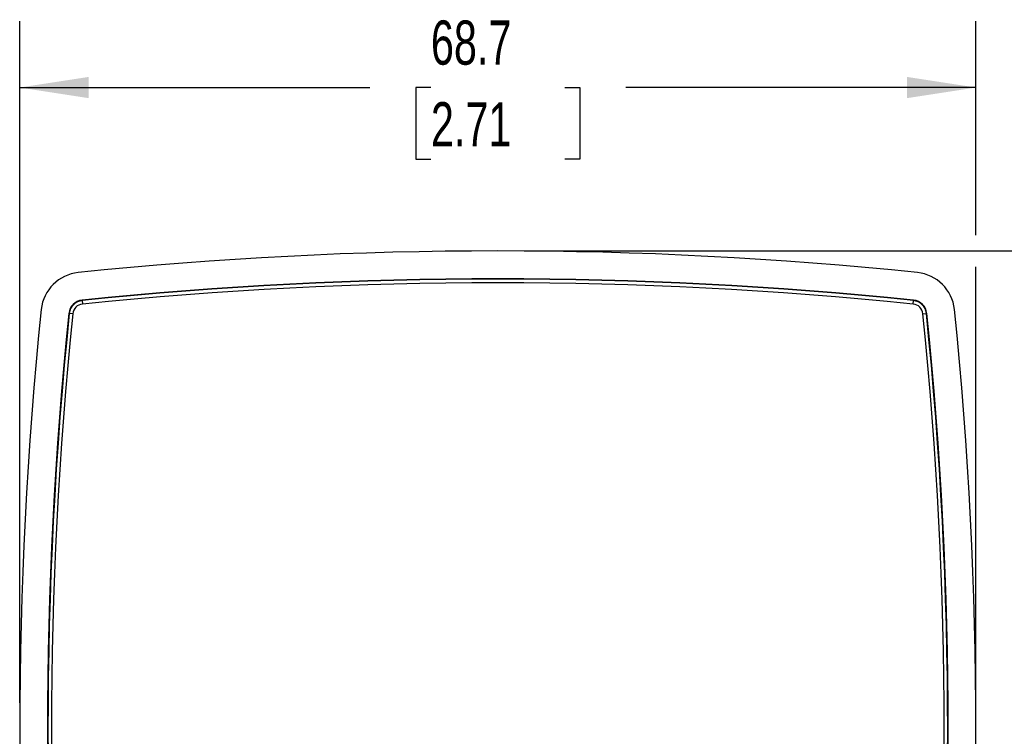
# Model space of a CAD drawing. Header units: millimetres. Extents: x 0 to 419, y 0 to 324.
# Tile 5 of 13: x 57 to 128, y 111 to 162. Entities that reach past the tile are written whole.
import ezdxf

# ---------------------------------------------------------------- set-up
doc = ezdxf.new("R2010")
doc.units = ezdxf.units.MM
doc.header["$LTSCALE"] = 1.5
doc.layers.add('DIMENSIONS', color=140, linetype='Continuous', lineweight=25)
doc.styles.add('SLDTEXTSTYLE0', font='TXT', dxfattribs={"width": 0.7})
doc.dimstyles.new('SLDDIMSTYLE0', dxfattribs={"dimtxt": 3.237012, "dimasz": 4.953, "dimexe": 0, "dimexo": 0.0625, "dimgap": 0.809253, "dimtad": 0, "dimtih": 1, "dimtoh": 1, "dimrnd": 1e-09, "dimzin": 12, "dimdsep": 46, "dimtxsty": 'SLDTEXTSTYLE0', "dimsah": 1, "dimcen": 0.09, "dimadec": 0, "dimazin": 3, "dimtfac": 1, "dimtofl": 0, "dimtmove": 0, "dimatfit": 3, "dimfxl": 0, "dimfrac": 2, "dimtolj": 1, "dimtzin": 12, "dimarcsym": 0})

# ---------------------------------------------------------------- blocks, each defined once
blk = doc.blocks.new('_D')
at = {"layer": 'DIMENSIONS'}
for p, q in [((93.325, 145.882), (145.551, 145.882)), ((140.789, 145.882), (140.789, 117.382)), ((135.979, 111.513), (134.892, 111.513)), ((134.892, 111.513), (134.892, 106.368)), ((145.598, 111.513), (146.685, 111.513)), ((146.685, 111.513), (146.685, 106.368)), ((134.892, 106.368), (135.979, 106.368)), ((146.685, 106.368), (145.598, 106.368)), ((140.789, 77.144), (140.789, 105.643)), ((93.325, 77.144), (145.551, 77.144))]:
    blk.add_line(p, q, dxfattribs=at)
for points in [[(140.789, 145.882), (140.027, 140.929), (141.551, 140.929)], [(140.789, 77.144), (141.551, 82.097), (140.027, 82.097)]]:
    blk.add_solid(points, dxfattribs=at)
at = {"layer": 'DIMENSIONS', "char_height": 3.175, "attachment_point": 1, "style": 'SLDTEXTSTYLE0'}
for s, insert in [('68.7', (135.979, 116.33)), ('2.71', (135.979, 110.461))]:
    blk.add_mtext(s, dxfattribs=dict(at, insert=insert))
blk = doc.blocks.new('_D_1')
at = {"layer": 'DIMENSIONS'}
for p, q in [((57.051, 113.418), (57.051, 162.385)), ((125.789, 147.025), (125.789, 162.385)), ((57.051, 157.622), (82.225, 157.622)), ((86.61, 157.622), (85.523, 157.622)), ((85.523, 157.622), (85.523, 152.478)), ((96.229, 157.622), (97.316, 157.622)), ((97.316, 157.622), (97.316, 152.478)), ((125.789, 157.622), (100.615, 157.622)), ((85.523, 152.478), (86.61, 152.478)), ((97.316, 152.478), (96.229, 152.478)), ((125.789, 113.418), (125.789, 144.739))]:
    blk.add_line(p, q, dxfattribs=at)
for points in [[(57.051, 157.622), (62.004, 156.86), (62.004, 158.384)], [(125.789, 157.622), (120.836, 158.384), (120.836, 156.86)]]:
    blk.add_solid(points, dxfattribs=at)
at = {"layer": 'DIMENSIONS', "char_height": 3.175, "attachment_point": 1, "style": 'SLDTEXTSTYLE0'}
for s, insert in [('68.7', (86.61, 162.44)), ('2.71', (86.61, 156.571))]:
    blk.add_mtext(s, dxfattribs=dict(at, insert=insert))

msp = doc.modelspace()

# ---------------------------------------------------------------- linework, layer by layer
for p, q in [((61.538, 142.347), (61.541, 142.317)), ((61.541, 142.317), (61.566, 142.068)), ((121.273, 142.068), (121.299, 142.317)), ((121.299, 142.317), (121.302, 142.347)), ((60.616, 141.392), (60.586, 141.395)), ((60.864, 141.366), (60.616, 141.392)), ((121.975, 141.366), (122.224, 141.392)), ((122.254, 141.395), (122.224, 141.392))]:
    msp.add_line(p, q)
for centre, radius, start, end in [((91.42, -148.187), 294.069, 84.11164, 95.88836), ((61.556, 141.377), 2.969, 95.88836, 174.11164), ((91.42, -148.187), 292.067, 84.12765, 95.87235), ((91.42, -148.187), 292.037, 84.12765, 95.87235), ((121.284, 141.377), 2.969, 5.88836, 84.11164), ((91.42, -148.143), 291.742, 84.12676, 95.87324), ((61.647, 141.286), 1.067, 95.87235, 174.12765), ((61.647, 141.286), 1.037, 95.87235, 174.12765), ((121.193, 141.286), 1.037, 5.87235, 84.12765), ((121.193, 141.286), 1.067, 5.87235, 84.12765), ((351.12, 111.513), 294.069, 174.11164, 185.88836), ((61.647, 141.286), 0.787, 95.87235, 174.12765), ((121.193, 141.286), 0.787, 5.87235, 84.12765), ((-168.28, 111.513), 294.069, 354.11164, 5.88836), ((351.12, 111.513), 292.067, 174.12765, 185.87235), ((351.12, 111.513), 292.037, 174.12765, 185.87235), ((351.075, 111.513), 291.742, 174.12676, 185.87324), ((-168.235, 111.513), 291.742, 354.12676, 5.87324), ((-168.28, 111.513), 292.037, 354.12765, 5.87235), ((-168.28, 111.513), 292.067, 354.12765, 5.87235)]:
    msp.add_arc(centre, radius, start, end)

# ---------------------------------------------------------------- dimensions: what is measured, and where the dimension line sits
at = {"layer": 'DIMENSIONS'}
dim = msp.add_linear_dim(base=(57.051, 157.622), p1=(125.789, 111.513), p2=(57.051, 111.513), dimstyle='SLDDIMSTYLE0', dxfattribs=at)
dim.commit()
dim.dimension.update_dxf_attribs({"geometry": '_D_1', "text_midpoint": (91.42, 157.622), "dimtype": 160})
dim = msp.add_linear_dim(base=(140.789, 145.882), p1=(91.42, 77.144), p2=(91.42, 145.882), angle=90, dimstyle='SLDDIMSTYLE0', dxfattribs=at)
dim.commit()
dim.dimension.update_dxf_attribs({"geometry": '_D', "text_midpoint": (140.789, 111.513), "dimtype": 160})

doc.saveas('drawing.dxf')
